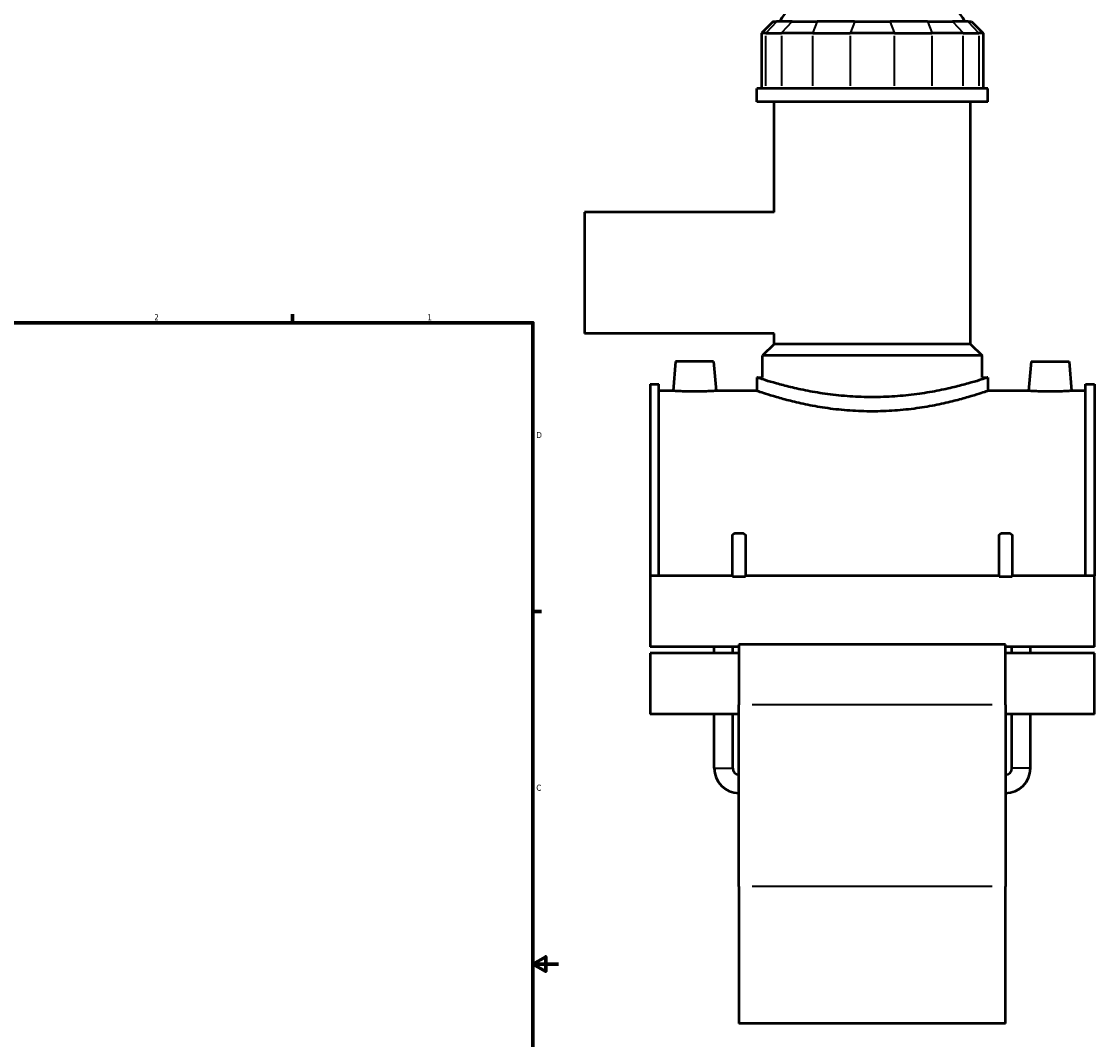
# Model space of a CAD drawing. Header units: inches. Extents: x -3 to 51.4, y -2.5 to 49.9.
# Tile 8 of 9: x 25.5 to 42.3, y 9.8 to 25.7. Entities that reach past the tile are written whole.
import ezdxf

# ---------------------------------------------------------------- set-up
doc = ezdxf.new("R2010")
doc.units = ezdxf.units.IN
doc.header["$MEASUREMENT"] = 0
for name, color, linetype, lineweight in [('Border (ANSI)', 7, 'Continuous', 70), ('Visible (ANSI)', 7, 'Continuous', 50), ('Visible Narrow (ANSI)', 7, 'Continuous', 35)]:
    doc.layers.add(name, color=color, linetype=linetype, lineweight=lineweight)
doc.styles.add('Note Text (ANSI)', font='tahoma.ttf')

# ---------------------------------------------------------------- blocks, each defined once
blk = doc.blocks.new('Borders Default Border')
at = {"layer": 'Border (ANSI)'}
for p, q in [((29.75, 21), (29.75, 21.134)), ((33.5, 16.5), (33.634, 16.5))]:
    blk.add_line(p, q, dxfattribs=at)
at = {"layer": 'Border (ANSI)', "flags": 128}
for points in [[(0.5, 1), (0.5, 21), (33.5, 21), (33.5, 1), (0.5, 1)], [(33.9, 11), (33.5, 11), (33.7, 11.115), (33.7, 10.885), (33.5, 11)]]:
    blk.add_lwpolyline(points, dxfattribs=at)
at = {"layer": 'Border (ANSI)', "color": 5, "true_color": 0x0000ff, "char_height": 0.0945, "attachment_point": 7, "style": 'Note Text (ANSI)'}
for s, insert in [('2', (27.596, 21.04)), ('1', (31.854, 21.04)), ('D', (33.553, 19.203)), ('C', (33.552, 13.701))]:
    blk.add_mtext(s, dxfattribs=dict(at, insert=insert))

msp = doc.modelspace()

# ---------------------------------------------------------------- linework, layer by layer
at = {"layer": 'Visible (ANSI)'}
for p, q in [((37.2435, 25.7001), (37.0632, 25.5198)), ((37.2435, 25.7001), (37.2983, 25.7001)), ((37.5406, 25.7001), (37.2983, 25.7001)), ((37.5406, 25.7001), (37.9307, 25.7001)), ((38.5155, 25.7001), (37.9307, 25.7001)), ((38.5155, 25.7001), (39.0672, 25.7001)), ((39.652, 25.7001), (39.0672, 25.7001)), ((39.652, 25.7001), (40.0421, 25.7001)), ((40.2843, 25.7001), (40.0421, 25.7001)), ((40.2843, 25.7001), (40.3392, 25.7001)), ((40.3392, 25.7001), (40.5195, 25.5198)), ((37.1318, 25.5198), (37.0632, 25.5198)), ((37.0632, 25.5198), (37.0632, 24.6546)), ((37.1318, 25.5198), (37.374, 25.5198)), ((37.8618, 25.5198), (37.374, 25.5198)), ((37.8618, 25.5198), (38.4465, 25.5198)), ((39.1362, 25.5198), (38.4465, 25.5198)), ((39.1362, 25.5198), (39.7209, 25.5198)), ((40.2087, 25.5198), (39.7209, 25.5198)), ((40.2087, 25.5198), (40.4509, 25.5198)), ((40.5195, 25.5198), (40.4509, 25.5198)), ((40.5195, 25.5198), (40.5195, 24.6546)), ((40.5937, 24.6546), (36.989, 24.6546)), ((36.989, 24.4455), (36.989, 24.6546)), ((40.5937, 24.4455), (40.5937, 24.6546)), ((40.5937, 24.4455), (36.989, 24.4455)), ((37.2593, 22.7248), (37.2593, 24.4455)), ((40.3234, 20.6698), (40.3234, 24.4455)), ((34.3013, 22.7248), (34.3013, 20.8311)), ((37.2593, 22.7248), (34.3013, 22.7248)), ((37.2593, 20.8311), (34.3013, 20.8311)), ((37.2593, 20.6698), (37.2593, 20.8311)), ((37.2593, 20.6698), (37.0791, 20.4896)), ((40.3234, 20.6698), (37.2593, 20.6698)), ((40.3234, 20.6698), (40.5036, 20.4896)), ((40.5036, 20.4896), (37.0791, 20.4896)), ((37.0791, 20.148), (37.0791, 20.4896)), ((40.5036, 20.148), (40.5036, 20.4896)), ((35.7241, 20.3991), (35.6838, 19.9389)), ((36.3146, 20.3991), (35.7241, 20.3991)), ((36.3146, 20.3991), (36.3549, 19.9389)), ((41.2681, 20.3991), (41.2278, 19.9389)), ((41.2681, 20.3991), (41.8586, 20.3991)), ((41.8586, 20.3991), (41.8989, 19.9389)), ((36.989, 20.148), (36.989, 19.9389)), ((36.989, 20.148), (37.0791, 20.148)), ((40.5036, 20.148), (40.5937, 20.148)), ((40.5937, 20.148), (40.5937, 19.9389)), ((35.3263, 20.0434), (35.3263, 17.0543)), ((35.3263, 20.0434), (35.4649, 20.0434)), ((35.4649, 17.0543), (35.4649, 20.0434)), ((35.6838, 19.9389), (35.4649, 19.9389)), ((36.989, 19.9389), (36.3549, 19.9389)), ((41.2278, 19.9389), (40.5937, 19.9389)), ((42.1177, 19.9389), (41.8989, 19.9389)), ((42.1177, 17.0543), (42.1177, 20.0434)), ((42.1177, 20.0434), (42.2563, 20.0434)), ((42.2563, 20.0434), (42.2563, 17.0543)), ((36.613, 17.0455), (36.613, 17.6943)), ((36.6428, 17.718), (36.7819, 17.718)), ((36.8117, 17.6943), (36.8117, 17.0455)), ((40.771, 17.0455), (40.771, 17.6943)), ((40.8008, 17.718), (40.9399, 17.718)), ((40.9697, 17.6943), (40.9697, 17.0455)), ((35.3263, 17.0543), (35.3263, 15.9452)), ((36.613, 17.0543), (35.3263, 17.0543)), ((36.613, 17.0455), (36.8117, 17.0455)), ((40.771, 17.0543), (36.8117, 17.0543)), ((40.771, 17.0455), (40.9697, 17.0455)), ((42.2563, 17.0543), (40.9697, 17.0543)), ((42.2563, 15.9452), (42.2563, 17.0543)), ((36.7123, 15.9452), (35.3263, 15.9452)), ((36.3256, 15.8487), (36.3256, 15.9452)), ((36.614, 15.8487), (36.614, 15.9452)), ((36.7123, 15.9838), (36.7123, 15.045)), ((40.8703, 15.9838), (36.7123, 15.9838)), ((40.8703, 15.045), (40.8703, 15.9838)), ((42.2563, 15.9452), (40.8703, 15.9452)), ((40.9687, 15.8487), (40.9687, 15.9452)), ((41.2571, 15.8487), (41.2571, 15.9452)), ((35.3263, 15.8487), (35.3263, 14.899)), ((36.7123, 15.8487), (35.3263, 15.8487)), ((42.2563, 15.8487), (40.8703, 15.8487)), ((42.2563, 14.899), (42.2563, 15.8487)), ((36.7123, 14.899), (35.3263, 14.899)), ((36.3256, 14.0534), (36.3256, 14.899)), ((36.614, 14.0534), (36.614, 14.899)), ((36.7123, 12.2105), (36.7123, 15.045)), ((40.8703, 15.045), (40.8703, 12.2105)), ((42.2563, 14.899), (40.8703, 14.899)), ((40.9687, 14.0534), (40.9687, 14.899)), ((41.2571, 14.0534), (41.2571, 14.899)), ((36.7123, 12.2105), (36.7123, 10.071)), ((40.8703, 10.071), (40.8703, 12.2105)), ((40.8703, 10.071), (36.7123, 10.071))]:
    msp.add_line(p, q, dxfattribs=at)
for centre, radius, start, end in [((38.1503, 25.2868), 0.9012, 90, 152.70323), ((39.4324, 25.2868), 0.9012, 27.29677, 90), ((36.7123, 14.0534), 0.3867, 180, 270), ((36.7123, 14.0534), 0.0984, 180, 270), ((40.8703, 14.0534), 0.3867, 270, 0), ((40.8703, 14.0534), 0.0984, 270, 0)]:
    msp.add_arc(centre, radius, start, end, dxfattribs=at)
for points, knots in [([(38.7913, 19.8405), (38.6772, 19.8405), (38.5595, 19.8444), (38.3259, 19.8602), (38.2101, 19.8721), (37.9883, 19.9018), (37.8823, 19.9195), (37.6863, 19.9573), (37.5964, 19.9773), (37.4374, 20.0156), (37.3626, 20.0354), (37.2306, 20.0723), (37.1733, 20.0895), (37.081, 20.118), (37.046, 20.1293), (37, 20.1443), (36.989, 20.148), (36.989, 20.148)], [13.9103316, 13.9103316, 13.9103316, 13.9103316, 14.7799245, 14.7799245, 15.6495174, 15.6495174, 16.5191103, 16.5191103, 17.3887032, 17.3887032, 18.2579018, 18.2579018, 19.1271003, 19.1271003, 19.9962989, 19.9962989, 20.8654974, 20.8654974, 20.8654974, 20.8654974]), ([(40.5937, 20.148), (40.5937, 20.148), (40.5827, 20.1443), (40.5367, 20.1293), (40.5016, 20.118), (40.4094, 20.0895), (40.3521, 20.0723), (40.2201, 20.0354), (40.1453, 20.0156), (39.9863, 19.9773), (39.8964, 19.9573), (39.7004, 19.9195), (39.5943, 19.9018), (39.3726, 19.8721), (39.2567, 19.8602), (39.0232, 19.8444), (38.9055, 19.8405), (38.7913, 19.8405)], [6.9551658, 6.9551658, 6.9551658, 6.9551658, 7.8243644, 7.8243644, 8.6935629, 8.6935629, 9.5627615, 9.5627615, 10.43196, 10.43196, 11.3015529, 11.3015529, 12.1711458, 12.1711458, 13.0407387, 13.0407387, 13.9103316, 13.9103316, 13.9103316, 13.9103316]), ([(36.0193, 19.9281), (35.9771, 19.9281), (35.9321, 19.9286), (35.8494, 19.9307), (35.8117, 19.9321), (35.7521, 19.9349), (35.7264, 19.9363), (35.6922, 19.9383), (35.6838, 19.9389), (35.6838, 19.9389)], [2.5726656, 2.5726656, 2.5726656, 2.5726656, 2.8943526, 2.8943526, 3.2160396, 3.2160396, 3.537519, 3.537519, 3.8589984, 3.8589984, 3.8589984, 3.8589984]), ([(36.3549, 19.9389), (36.3549, 19.9389), (36.3465, 19.9383), (36.3123, 19.9363), (36.2866, 19.9349), (36.227, 19.9321), (36.1893, 19.9307), (36.1066, 19.9286), (36.0616, 19.9281), (36.0193, 19.9281)], [6.4316639, 6.4316639, 6.4316639, 6.4316639, 6.7531433, 6.7531433, 7.0746227, 7.0746227, 7.3963097, 7.3963097, 7.7179967, 7.7179967, 7.7179967, 7.7179967]), ([(38.7913, 19.6183), (38.6771, 19.6183), (38.5594, 19.6224), (38.3257, 19.639), (38.2099, 19.6514), (37.9882, 19.6824), (37.8821, 19.7009), (37.6862, 19.7403), (37.5964, 19.7612), (37.4374, 19.8011), (37.3627, 19.8217), (37.2307, 19.8602), (37.1734, 19.878), (37.0811, 19.9077), (37.0461, 19.9194), (37, 19.9351), (36.989, 19.9389), (36.989, 19.9389)], [0, 0, 0, 0, 0.87025, 0.87025, 1.7405, 1.7405, 2.6107501, 2.6107501, 3.4810001, 3.4810001, 4.3507842, 4.3507842, 5.2205683, 5.2205683, 6.0903524, 6.0903524, 6.9601365, 6.9601365, 6.9601365, 6.9601365]), ([(40.5937, 19.9389), (40.5937, 19.9389), (40.5827, 19.9351), (40.5366, 19.9194), (40.5016, 19.9077), (40.4093, 19.878), (40.352, 19.8602), (40.22, 19.8217), (40.1453, 19.8011), (39.9863, 19.7612), (39.8965, 19.7403), (39.7006, 19.7009), (39.5945, 19.6824), (39.3728, 19.6514), (39.257, 19.639), (39.0233, 19.6224), (38.9056, 19.6183), (38.7913, 19.6183)], [20.8804094, 20.8804094, 20.8804094, 20.8804094, 21.7501935, 21.7501935, 22.6199776, 22.6199776, 23.4897617, 23.4897617, 24.3595458, 24.3595458, 25.2297958, 25.2297958, 26.1000458, 26.1000458, 26.9702958, 26.9702958, 27.8405458, 27.8405458, 27.8405458, 27.8405458]), ([(41.5633, 19.9281), (41.5211, 19.9281), (41.4761, 19.9286), (41.3934, 19.9307), (41.3557, 19.9321), (41.2961, 19.9349), (41.2704, 19.9363), (41.2362, 19.9383), (41.2278, 19.9389), (41.2278, 19.9389)], [0, 0, 0, 0, 0.321687, 0.321687, 0.643374, 0.643374, 0.9648534, 0.9648534, 1.2863328, 1.2863328, 1.2863328, 1.2863328]), ([(41.8989, 19.9389), (41.8989, 19.9389), (41.8905, 19.9383), (41.8563, 19.9363), (41.8306, 19.9349), (41.771, 19.9321), (41.7333, 19.9307), (41.6506, 19.9286), (41.6056, 19.9281), (41.5633, 19.9281)], [3.8589984, 3.8589984, 3.8589984, 3.8589984, 4.1804777, 4.1804777, 4.5019571, 4.5019571, 4.8236441, 4.8236441, 5.1453311, 5.1453311, 5.1453311, 5.1453311])]:
    msp.add_open_spline(points, degree=3, knots=knots, dxfattribs=at)
for points, weights in [([(36.613, 17.6943), (36.6295, 17.7082), (36.6428, 17.718)], [1, 1.00992428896, 1]), ([(36.7819, 17.718), (36.7952, 17.7082), (36.8117, 17.6943)], [1, 1.00992428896, 1]), ([(40.771, 17.6943), (40.7875, 17.7082), (40.8008, 17.718)], [1, 1.00992428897, 1]), ([(40.9399, 17.718), (40.9532, 17.7082), (40.9697, 17.6943)], [1, 1.00992428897, 1])]:
    msp.add_rational_spline(points, weights, degree=2, dxfattribs=at)
at = {"layer": 'Visible Narrow (ANSI)'}
for p, q in [((37.29, 25.691), (37.1402, 25.5288)), ((37.5322, 25.691), (37.3824, 25.5288)), ((37.9273, 25.691), (37.8652, 25.5288)), ((38.512, 25.691), (38.4499, 25.5288)), ((39.0707, 25.691), (39.1328, 25.5288)), ((39.6554, 25.691), (39.7175, 25.5288)), ((40.0505, 25.691), (40.2003, 25.5288)), ((40.2927, 25.691), (40.4425, 25.5288)), ((37.1318, 24.6978), (37.1318, 25.4766)), ((37.374, 25.4766), (37.374, 24.6978)), ((37.8618, 24.6978), (37.8618, 25.4766)), ((38.4465, 25.4766), (38.4465, 24.6978)), ((39.1362, 24.6978), (39.1362, 25.4766)), ((39.7209, 25.4766), (39.7209, 24.6978)), ((40.2087, 24.6978), (40.2087, 25.4766)), ((40.4509, 25.4766), (40.4509, 24.6978)), ((40.6624, 15.045), (36.9202, 15.045)), ((36.3274, 14.0534), (36.6122, 14.0534)), ((41.2553, 14.0534), (40.9705, 14.0534)), ((40.6624, 12.2105), (36.9202, 12.2105))]:
    msp.add_line(p, q, dxfattribs=at)

# ---------------------------------------------------------------- block references
msp.add_blockref('Borders Default Border', (0, 0))

doc.saveas('drawing.dxf')
